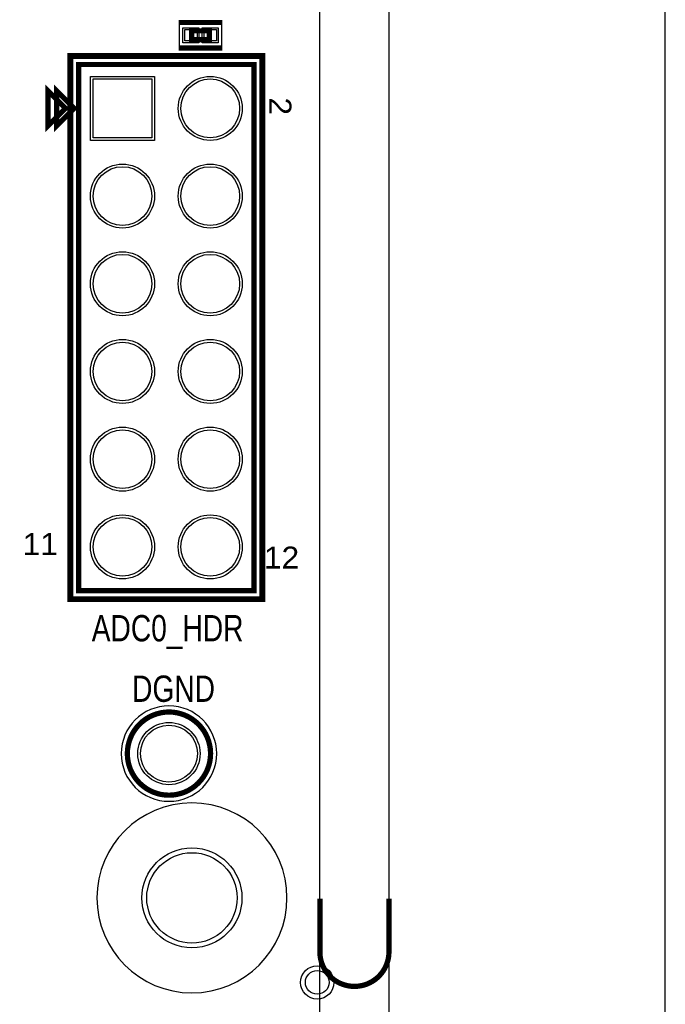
# Model space of a CAD drawing. Extents: x -10 to 137, y -26 to 192.
# Tile 43 of 78: x 118 to 137, y 37 to 66. Entities that reach past the tile are written whole.
import ezdxf

# ---------------------------------------------------------------- set-up
doc = ezdxf.new("R2010")
doc.units = 0
for name, color, linetype in [('BG_OUTLINE', 95, 'CONTINUOUS'), ('BG_SILKSCREEN_TOP', 7, 'CONTINUOUS'), ('PG_ASSEMBLY_TOP', 120, 'CONTINUOUS'), ('PG_DFA_BOUND_TOP', 95, 'CONTINUOUS'), ('PG_PLACE_BOUND_TOP', 23, 'CONTINUOUS'), ('PG_SILKSCREEN_TOP', 7, 'CONTINUOUS'), ('PIN_PASTEMASK_TOP', 212, 'CONTINUOUS'), ('PIN_SOLDERMASK_TOP', 110, 'CONTINUOUS'), ('PIN_TOP', 140, 'CONTINUOUS'), ('RKO_ALL', 40, 'CONTINUOUS')]:
    doc.layers.add(name, color=color, linetype=linetype)

msp = doc.modelspace()

# ---------------------------------------------------------------- linework, layer by layer
at = {"layer": 'BG_OUTLINE'}
msp.add_lwpolyline([(127, 0), (127, 176.999514), (0, 176.999514), (0, 0)], close=True, dxfattribs=at)
msp.add_lwpolyline([(128.999996, 0), (136.99998, 0), (136.99998, 176.999514), (128.999996, 176.999514), (128.999996, 0)], dxfattribs=at)
at = {"layer": 'BG_OUTLINE', "const_width": 0.1524}
msp.add_lwpolyline([(128.999996, 40.3238), (128.999996, 38.783798, -0.414214), (127.999998, 37.7838, -0.414214), (127, 38.783798), (127, 40.3238)], format="xyb", dxfattribs=at)
at = {"layer": 'PG_ASSEMBLY_TOP', "const_width": 0.1524}
for points in [[(123.291509, 65.205996), (123.799509, 65.205996), (123.799509, 65.459996), (123.291509, 65.459996), (123.291509, 65.205996)], [(120.015508, 49.244118), (125.095508, 49.244118), (125.095508, 64.484118), (120.015508, 64.484118), (120.015508, 49.244118)], [(119.888508, 63.214118), (119.380508, 62.706118), (119.380508, 63.722118), (119.888508, 63.214118)]]:
    msp.add_lwpolyline(points, dxfattribs=at)
msp.add_lwpolyline([(123.835922, 44.5262, 1), (121.426478, 44.5262, 1), (123.835922, 44.5262)], format="xyb", dxfattribs=at)
at = {"layer": 'PG_DFA_BOUND_TOP'}
for points in [[(122.935309, 65.015496), (122.935309, 65.650496), (124.155708, 65.650496), (124.155708, 65.015496)], [(125.273308, 49.066318), (125.273308, 64.661918), (119.837708, 64.661918), (119.837708, 49.066318)]]:
    msp.add_lwpolyline(points, close=True, dxfattribs=at)
msp.add_lwpolyline([(124.013722, 44.5262, 1), (121.248678, 44.5262, 1)], format="xyb", close=True, dxfattribs=at)
at = {"layer": 'PG_PLACE_BOUND_TOP'}
for points in [[(123.291509, 65.205996), (123.799509, 65.205996), (123.799509, 65.459996), (123.291509, 65.459996)], [(125.095508, 49.244118), (120.015508, 49.244118), (120.015508, 64.484118), (125.095508, 64.484118)]]:
    msp.add_lwpolyline(points, close=True, dxfattribs=at)
msp.add_lwpolyline([(123.835922, 44.5262, 1), (121.426478, 44.5262, 1)], format="xyb", close=True, dxfattribs=at)
at = {"layer": 'PG_SILKSCREEN_TOP'}
for points, const_width in [([(122.910509, 65.713996), (124.180509, 65.713996)], 0.127), ([(119.761508, 48.990118), (125.349508, 48.990118), (125.349508, 64.738118), (119.761508, 64.738118), (119.761508, 48.990118)], 0.1524), ([(122.910509, 64.951996), (124.180509, 64.951996)], 0.127), ([(119.634508, 63.214118), (119.126508, 62.706118), (119.126508, 63.722118), (119.634508, 63.214118)], 0.1524)]:
    msp.add_lwpolyline(points, dxfattribs=dict(at, const_width=const_width))
at = {"layer": 'PG_SILKSCREEN_TOP', "const_width": 0.1524}
msp.add_lwpolyline([(123.835922, 44.5262, 1), (121.426478, 44.5262, 1), (123.835922, 44.5262)], format="xyb", dxfattribs=at)
at = {"layer": 'PIN_PASTEMASK_TOP'}
for points in [[(123.087709, 65.167896), (123.087709, 65.498096), (123.443309, 65.498096), (123.443309, 65.167896)], [(123.647708, 65.167896), (123.647708, 65.498096), (124.003308, 65.498096), (124.003308, 65.167896)]]:
    msp.add_lwpolyline(points, close=True, dxfattribs=at)
at = {"layer": 'PIN_SOLDERMASK_TOP'}
for points in [[(123.036909, 65.117096), (123.036909, 65.548896), (123.494109, 65.548896), (123.494109, 65.117096)], [(123.596908, 65.117096), (123.596908, 65.548896), (124.054108, 65.548896), (124.054108, 65.117096)], [(120.358408, 64.141218), (122.212608, 64.141218), (122.212608, 62.287018), (120.358408, 62.287018)]]:
    msp.add_lwpolyline(points, close=True, dxfattribs=at)
for centre, radius in [((123.825508, 63.214118), 0.9271), ((121.285508, 60.674118), 0.9271), ((123.825508, 60.674118), 0.9271), ((121.285508, 58.134118), 0.9271), ((123.825508, 58.134118), 0.9271), ((121.285508, 55.594118), 0.9271), ((123.825508, 55.594118), 0.9271), ((121.285508, 53.054118), 0.9271), ((123.825508, 53.054118), 0.9271), ((121.285508, 50.514118), 0.9271), ((123.825508, 50.514118), 0.9271), ((122.6312, 44.5262), 0.9017), ((123.29668, 40.347138), 1.4478), ((126.9238, 37.899878), 0.4826)]:
    msp.add_circle(centre, radius, dxfattribs=at)
at = {"layer": 'PIN_TOP'}
for points in [[(123.087709, 65.167896), (123.087709, 65.498096), (123.443309, 65.498096), (123.443309, 65.167896)], [(123.647708, 65.167896), (123.647708, 65.498096), (124.003308, 65.498096), (124.003308, 65.167896)], [(120.434608, 64.065018), (122.136408, 64.065018), (122.136408, 62.363218), (120.434608, 62.363218)]]:
    msp.add_lwpolyline(points, close=True, dxfattribs=at)
for centre, radius in [((123.825508, 63.214118), 0.8509), ((121.285508, 60.674118), 0.8509), ((123.825508, 60.674118), 0.8509), ((121.285508, 58.134118), 0.8509), ((123.825508, 58.134118), 0.8509), ((121.285508, 55.594118), 0.8509), ((123.825508, 55.594118), 0.8509), ((121.285508, 53.054118), 0.8509), ((123.825508, 53.054118), 0.8509), ((121.285508, 50.514118), 0.8509), ((123.825508, 50.514118), 0.8509), ((122.6312, 44.5262), 0.8255), ((123.29668, 40.347138), 1.3081), ((126.9238, 37.899878), 0.3429)]:
    msp.add_circle(centre, radius, dxfattribs=at)
at = {"layer": 'RKO_ALL'}
msp.add_lwpolyline([(126.046738, 40.347138, 1), (120.546622, 40.347138, 1)], format="xyb", close=True, dxfattribs=at)

# ---------------------------------------------------------------- texts
at = {"layer": 'BG_SILKSCREEN_TOP', "width": 0.8}
for s, p in [('ADC0_HDR', (120.395365, 47.7774)), ('DGND', (121.563765, 46.0248))]:
    msp.add_text(s, height=0.762, dxfattribs=at).set_placement(p)
at = {"layer": 'PG_SILKSCREEN_TOP', "width": 1.08}
msp.add_text('2', height=0.635, rotation=270, dxfattribs=at).set_placement((125.540008, 63.531618))
for s, p in [('11', (118.395882, 50.279808)), ('12', (125.380882, 49.886108))]:
    msp.add_text(s, height=0.635, dxfattribs=at).set_placement(p)

doc.saveas('drawing.dxf')
